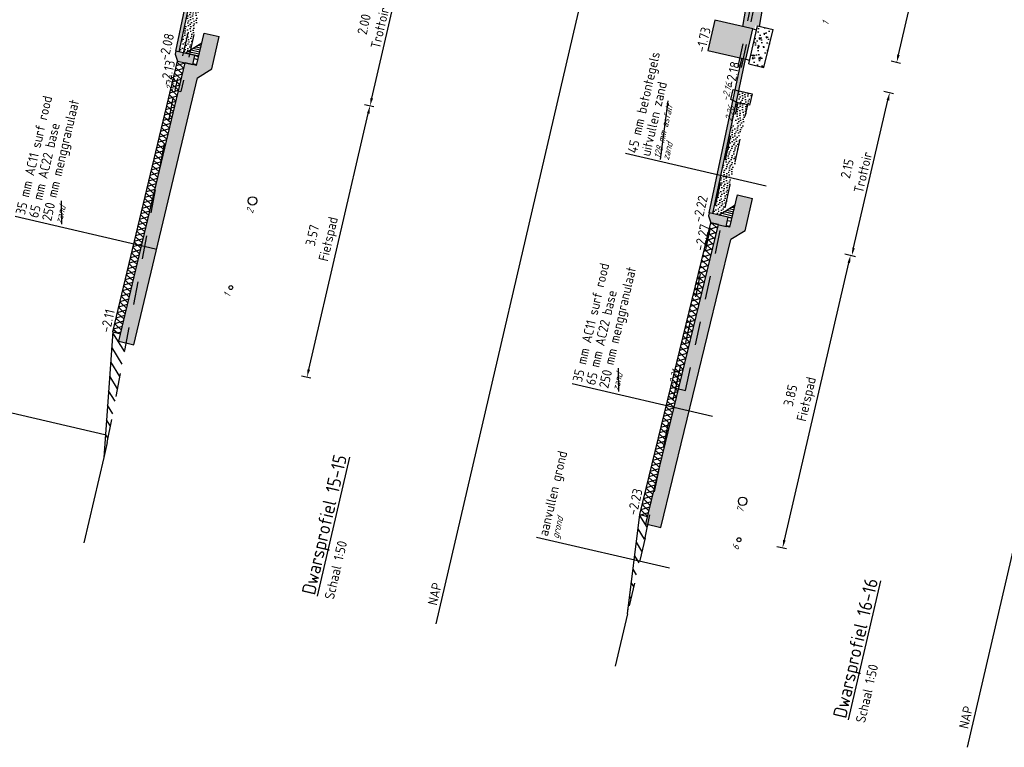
# Model space of a CAD drawing. Header units: metres. Extents: x 116958 to 118326, y 475500 to 477904.
# Tile 30 of 256: x 117853 to 117865, y 475580 to 475590. Entities that reach past the tile are written whole.
import ezdxf

# ---------------------------------------------------------------- set-up
doc = ezdxf.new("R2010")
doc.units = ezdxf.units.M
doc.header["$LTSCALE"] = 0.2
doc.linetypes.add('OPNEMEN', pattern=[3, 1.5, -1.5])
doc.layers.get('0').update_dxf_attribs({"color": 6})
for name, color, linetype in [('X-XX-DWP-ARCERING', 13, 'Continuous'), ('X-XX-DWP-ARCERING_GRIJS', 253, 'Continuous'), ('X-XX-DWP-ARCERING_RIVIERZAND', 3, 'Continuous'), ('X-XX-DWP-BEST_SITUATIE', 13, 'Continuous'), ('X-XX-DWP-MAATVOERING', 2, 'Continuous'), ('X-XX-DWP-NW_SITUATIE', 3, 'Continuous'), ('X-XX-DWP-TEKST25', 2, 'Continuous'), ('X-XX-DWP-TEKST35', 3, 'Continuous'), ('X-XX-DWP-VERW_SITUATIE', 240, 'OPNEMEN')]:
    doc.layers.add(name, color=color, linetype=linetype)
doc.styles.get("Standard").update_dxf_attribs({"font": 'isocp.shx'})
doc.dimstyles.new('dim-50', dxfattribs={"dimscale": 0.05, "dimtxt": 2.5, "dimasz": 2, "dimexe": 1, "dimexo": 1, "dimgap": 0.8, "dimtad": 1, "dimzin": 0, "dimdsep": 46, "dimtxsty": 'Standard', "dimcen": 0, "dimclrd": 1, "dimclre": 1, "dimclrt": 256, "dimazin": 0, "dimtfac": 1, "dimtmove": 1, "dimatfit": 3, "dimfxl": 1.5, "dimfxlon": 1, "dimtfill": 1, "dimtolj": 1, "dimtzin": 0, "dimlwd": -1, "dimlwe": -1, "dimarcsym": 0})

# ---------------------------------------------------------------- blocks, each defined once
blk = doc.blocks.new('*D384')
at = {"layer": 'Defpoints', "color": 0, "transparency": 16777216}
for p in [(117854.5936780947, 475589.1944984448), (117857.0652897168, 475588.620330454), (117853.7654659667, 475585.717693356)]:
    blk.add_point(p, dxfattribs=at)
at = {"layer": 'X-XX-DWP-MAATVOERING', "color": 1, "transparency": 16777216}
for p, q in [((117856.9922350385, 475588.6373014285), (117857.1139928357, 475588.609016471)), ((117856.2791868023, 475585.2364060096), (117857.0426617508, 475588.5229242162)), ((117856.183504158, 475585.1559707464), (117856.3052619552, 475585.1276857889))]:
    blk.add_line(p, q, dxfattribs=at)
for points in [[(117857.0264273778, 475588.5266955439), (117857.0588961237, 475588.5191528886), (117857.0652897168, 475588.620330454)], [(117856.2629524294, 475585.2401773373), (117856.2954211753, 475585.2326346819), (117856.2565588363, 475585.1389997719)]]:
    blk.add_solid(points, dxfattribs=at)
at = {"layer": 'X-XX-DWP-MAATVOERING', "transparency": 16777216, "insert": (117856.4445505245, 475586.9299298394), "char_height": 0.125, "attachment_point": 5, "rotation": 76.92186179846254, "bg_fill": 3, "box_fill_scale": 1.1, "bg_fill_color": 256, "bg_fill_true_color": 13158600, "bg_fill_transparency": 0}
blk.add_mtext('\\A1;3.57\\PFietspad', dxfattribs=at)
blk = doc.blocks.new('*D385')
at = {"layer": 'Defpoints', "color": 0, "transparency": 16777216}
for p in [(117854.9593051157, 475591.1661450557), (117857.5185823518, 475590.5716118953), (117854.5936780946, 475589.1944984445)]:
    blk.add_point(p, dxfattribs=at)
at = {"layer": 'X-XX-DWP-MAATVOERING', "color": 1, "transparency": 16777216}
for p, q in [((117857.4455276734, 475590.5885828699), (117857.5672854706, 475590.5602979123)), ((117857.0879176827, 475588.7177366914), (117857.4959543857, 475590.4742056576)), ((117856.9922350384, 475588.6373014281), (117857.1139928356, 475588.6090164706))]:
    blk.add_line(p, q, dxfattribs=at)
for points in [[(117857.4797200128, 475590.4779769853), (117857.5121887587, 475590.4704343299), (117857.5185823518, 475590.5716118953)], [(117857.0716833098, 475588.721508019), (117857.1041520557, 475588.7139653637), (117857.0652897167, 475588.6203304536)]]:
    blk.add_solid(points, dxfattribs=at)
at = {"layer": 'X-XX-DWP-MAATVOERING', "transparency": 16777216, "insert": (117857.0906178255, 475589.6427384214), "char_height": 0.125, "attachment_point": 5, "rotation": 76.92186179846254, "bg_fill": 3, "box_fill_scale": 1.1, "bg_fill_color": 256, "bg_fill_true_color": 13158600, "bg_fill_transparency": 0}
blk.add_mtext('\\A1;2.00\\PTrottoir', dxfattribs=at)
blk = doc.blocks.new('*D386')
at = {"layer": 'Defpoints', "color": 0, "transparency": 16777216}
for p in [(117861.4413420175, 475587.1176516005), (117863.2335820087, 475586.7013051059), (117860.5303822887, 475583.3730304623)]:
    blk.add_point(p, dxfattribs=at)
at = {"layer": 'X-XX-DWP-MAATVOERING', "color": 1, "transparency": 16777216}
for p, q in [((117862.3842127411, 475583.045039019), (117863.2109540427, 475586.6038988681)), ((117863.1605273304, 475586.7182760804), (117863.2822851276, 475586.6899911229)), ((117862.2885300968, 475582.9646037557), (117862.410287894, 475582.9363187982))]:
    blk.add_line(p, q, dxfattribs=at)
for points in [[(117863.1947196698, 475586.6076701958), (117863.2271884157, 475586.6001275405), (117863.2335820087, 475586.7013051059)], [(117862.3679783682, 475583.0488103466), (117862.4004471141, 475583.0412676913), (117862.3615847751, 475582.9476327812)]]:
    blk.add_solid(points, dxfattribs=at)
at = {"layer": 'X-XX-DWP-MAATVOERING', "transparency": 16777216, "insert": (117862.5812096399, 475584.8747336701), "char_height": 0.125, "attachment_point": 5, "rotation": 76.92186179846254, "bg_fill": 3, "box_fill_scale": 1.1, "bg_fill_color": 256, "bg_fill_true_color": 13158600, "bg_fill_transparency": 0}
blk.add_mtext('\\A1;3.85\\PFietspad', dxfattribs=at)
blk = doc.blocks.new('*D387')
at = {"layer": 'Defpoints', "color": 0, "transparency": 16777216}
for p in [(117861.8395034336, 475589.2293484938), (117863.7356434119, 475588.7888655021), (117861.4413420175, 475587.1176516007)]:
    blk.add_point(p, dxfattribs=at)
at = {"layer": 'X-XX-DWP-MAATVOERING', "color": 1, "transparency": 16777216}
for p, q in [((117863.6625887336, 475588.8058364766), (117863.7843465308, 475588.777551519)), ((117863.2724443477, 475586.7949400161), (117863.7130154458, 475588.6914592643)), ((117863.1767617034, 475586.7145047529), (117863.2985195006, 475586.6862197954))]:
    blk.add_line(p, q, dxfattribs=at)
for points in [[(117863.6967810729, 475588.695230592), (117863.7292498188, 475588.6876879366), (117863.7356434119, 475588.7888655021)], [(117863.2562099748, 475586.7987113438), (117863.2886787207, 475586.7911686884), (117863.2498163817, 475586.6975337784)]]:
    blk.add_solid(points, dxfattribs=at)
at = {"layer": 'X-XX-DWP-MAATVOERING', "transparency": 16777216, "insert": (117863.2914116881, 475587.7899668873), "char_height": 0.125, "attachment_point": 5, "rotation": 76.92186179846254, "bg_fill": 3, "box_fill_scale": 1.1, "bg_fill_color": 256, "bg_fill_true_color": 13158600, "bg_fill_transparency": 0}
blk.add_mtext('\\A1;2.15\\PTrottoir', dxfattribs=at)
blk = doc.blocks.new('*D403')
at = {"layer": 'Defpoints', "color": 0, "transparency": 16777216}
for p in [(117865.5369969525, 475611.9516264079), (117868.9331929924, 475611.1626727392), (117861.8520903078, 475589.637075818)]:
    blk.add_point(p, dxfattribs=at)
at = {"layer": 'X-XX-DWP-MAATVOERING', "color": 1, "transparency": 16777216}
for p, q in [((117868.8601383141, 475611.1796437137), (117868.9818961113, 475611.1513587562)), ((117863.8487832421, 475589.2758966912), (117868.9105650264, 475611.0652665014)), ((117863.7531005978, 475589.195461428), (117863.874858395, 475589.1671764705))]:
    blk.add_line(p, q, dxfattribs=at)
for points in [[(117868.8943306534, 475611.0690378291), (117868.9267993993, 475611.0614951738), (117868.9331929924, 475611.1626727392)], [(117863.8325488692, 475589.2796680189), (117863.8650176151, 475589.2721253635), (117863.8261552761, 475589.1784904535)]]:
    blk.add_solid(points, dxfattribs=at)
at = {"layer": 'X-XX-DWP-MAATVOERING', "transparency": 16777216, "insert": (117866.2798207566, 475600.1937780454), "char_height": 0.125, "attachment_point": 5, "rotation": 76.92186179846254, "bg_fill": 3, "box_fill_scale": 1.1, "bg_fill_color": 256, "bg_fill_true_color": 13158600, "bg_fill_transparency": 0}
blk.add_mtext('\\A1;22.57', dxfattribs=at)
blk = doc.blocks.new('SVH-KANTOPSLUITING_RIJWIELPADBAND_120X250-D')
blk.add_hatch(color=254).paths.add_polyline_path([(-0.1200000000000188, -0.25), (0, -0.25), (0, 0), (-0.04000000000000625, 0), (-0.1200000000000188, -0.05000000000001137)])
at = {"flags": 128}
blk.add_lwpolyline([(-0.1200000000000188, -0.25), (0, -0.25), (0, 0), (-0.04000000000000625, 0), (-0.1200000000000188, -0.05000000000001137)], close=True, dxfattribs=at)

msp = doc.modelspace()

# ---------------------------------------------------------------- hatches: boundary and pattern name
at = {"layer": 'X-XX-DWP-ARCERING'}
h = msp.add_hatch(color=253, dxfattribs=at)
h.dxf.hatch_style = 1
h.paths.add_polyline_path([(117854.572128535, 475589.3226999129), (117854.6161707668, 475589.3134650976), (117855.0033473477, 475591.1569102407), (117854.9593051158, 475591.1661450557)])
h = msp.add_hatch(dxfattribs=at)
h.set_pattern_fill('ZAND', color=256, scale=0.04999999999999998, angle=76.92)
h.set_pattern_definition([(153.8418617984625, (117672.1943548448, 476686.8437681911), (-0.1429776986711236, -0.01890443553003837), [0, -0.03999999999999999, 0, -0.04499999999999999, 0, -0.03499999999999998]), (153.8418617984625, (117672.1468131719, 476686.8377060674), (-0.07117124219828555, -0.05417244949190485), [0, -0.03399999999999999, 0, -0.04999999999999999, 0, -0.04399999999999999]), (153.8418617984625, (117672.099095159, 476686.8312849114), (-0.1070744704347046, -0.0365384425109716), [0, -0.03799999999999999, 0, -0.04399999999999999, 0, -0.05999999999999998])])
h.paths.add_polyline_path([(117854.6161707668, 475589.3134650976), (117854.6940169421, 475589.294384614), (117854.7581712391, 475589.334487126), (117855.1562501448, 475591.0690623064), (117855.0453973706, 475591.0948139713), (117855.0567113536, 475591.1435170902), (117855.0033473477, 475591.1569102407)])
h = msp.add_hatch(dxfattribs=at)
h.set_pattern_fill('SCHR-BETON', color=256, scale=0.04999999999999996, angle=118.67)
h.set_pattern_definition([(245.5918617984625, (117853.5547262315, 475583.6010356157), (-0.1698560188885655, -0.03176297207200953), [0.01799999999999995, -0.1979999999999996]), (190.5918617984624, (117853.5547262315, 475583.6010356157), (0.0805972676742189, -0.1649322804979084), [0.0144, -0.1583999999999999]), (296.0428617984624, (117853.5405715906, 475583.598388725), (-0.08925987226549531, -0.1966945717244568), [0.01529767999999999, -0.1682743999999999]), (241.7760617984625, (117853.567627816, 475583.5548019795), (-0.2573893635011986, -0.03058303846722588), [0.02699999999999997, -0.2969999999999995]), (292.2274617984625, (117853.5461787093, 475583.5522534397), (-0.1532264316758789, -0.2854780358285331), [0.02294647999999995, -0.2524111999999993]), (186.7758617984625, (117853.567627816, 475583.5548019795), (-0.1532263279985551, -0.2854780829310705), [0.02159999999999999, -0.2375999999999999]), (216.5918617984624, (117853.5412856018, 475583.5599095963), (-0.1639584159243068, 0.05456731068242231), [0.01799999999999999, -0.1979999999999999]), (161.5918617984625, (117853.5412856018, 475583.5599095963), (-0.009468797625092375, -0.1833273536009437), [0.0144, -0.1584]), (267.0432617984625, (117853.5276224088, 475583.5644568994), (-0.1734269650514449, -0.1287601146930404), [0.01529767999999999, -0.1682743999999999]), (233.0918617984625, (117853.5547262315, 475583.6010356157), (0.01866331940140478, -0.07773887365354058), [0, -0.15648, 0, -0.1608, 0, -0.159]), (203.0918617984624, (117853.5547262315, 475583.6010356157), (-0.03537062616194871, -0.1081455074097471), [0, -0.09167999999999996, 0, -0.1528799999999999, 0, -0.06059999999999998]), (163.0918617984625, (117853.6062767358, 475583.6154208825), (-0.1248715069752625, -0.02921761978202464), [0, -0.05999999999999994, 0, -0.1871999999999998, 0, -0.2483999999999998]), (153.0918617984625, (117853.6293935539, 475583.6218716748), (-0.1283565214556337, -0.06076121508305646), [0, -0.07799999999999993, 0, -0.1243199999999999, 0, -0.1763999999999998])])
h.paths.add_polyline_path([(117854.6912072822, 475589.1722129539), (117854.8381172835, 475589.1383394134), (117854.9344030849, 475589.5528193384), (117855.1292155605, 475589.5075634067), (117855.0329297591, 475589.0930834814), (117854.8514490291, 475588.9811114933), (117854.0351874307, 475585.5506447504), (117853.8395713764, 475585.5972425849)])
h = msp.add_hatch(dxfattribs=at)
h.set_pattern_fill('STELSPECIE', color=256, scale=0.01999999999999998, angle=76.92186179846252)
h.set_pattern_definition([(166.9218617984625, (117822.559213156, 475634.242470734), (-0.006033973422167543, -0.02597434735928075), [])])
h.paths.add_polyline_path([(117854.6948570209, 475589.2950300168), (117854.9049168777, 475589.4258919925), (117854.865317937, 475589.2554310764), (117854.7971335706, 475589.2712706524)])
h = msp.add_hatch(dxfattribs=at)
h.set_pattern_fill('STELSPECIE', color=256, scale=0.04999999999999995, angle=118.6716718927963)
h.set_pattern_definition([(166.9218617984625, (117588.6575045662, 475067.6017036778), (-0.01508493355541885, -0.06493586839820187), [])])
h.paths.add_polyline_path([(117854.8161753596, 475589.2660065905), (117854.7894690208, 475589.149640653), (117854.8381169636, 475589.1383394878), (117854.8648784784, 475589.2546926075)])
h = msp.add_hatch(color=253, dxfattribs=at)
h.dxf.hatch_style = 1
h.paths.add_polyline_path([(117861.4197769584, 475587.2458566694), (117861.4636185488, 475587.2356720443), (117861.883345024, 475589.2191638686), (117861.8395034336, 475589.2293484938)])
h = msp.add_hatch(dxfattribs=at)
h.set_pattern_fill('ZAND', color=256, scale=0.04999999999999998, angle=76.92)
h.set_pattern_definition([(153.8418617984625, (117679.0418181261, 476684.7659715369), (-0.1429776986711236, -0.01890443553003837), [0, -0.03999999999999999, 0, -0.04499999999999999, 0, -0.03499999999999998]), (153.8418617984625, (117678.9942764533, 476684.7599094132), (-0.07117124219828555, -0.05417244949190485), [0, -0.03399999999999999, 0, -0.04999999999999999, 0, -0.04399999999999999]), (153.8418617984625, (117678.9465584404, 476684.7534882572), (-0.1070744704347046, -0.0365384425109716), [0, -0.03799999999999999, 0, -0.04399999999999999, 0, -0.05999999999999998])])
h.paths.add_polyline_path([(117861.463608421, 475587.2356743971), (117861.541680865, 475587.2175377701), (117861.6151988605, 475587.2634934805), (117861.9135719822, 475588.6312397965), (117861.9363253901, 475588.6260584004), (117861.9695840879, 475588.7715360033), (117861.7972427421, 475588.8116796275)])
h = msp.add_hatch(dxfattribs=at)
h.set_pattern_fill('SCHR-BETON', color=256, scale=0.04999999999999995, angle=118.67)
h.set_pattern_definition([(245.5918617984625, (117860.4234132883, 475581.703072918), (-0.1698560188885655, -0.03176297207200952), [0.01799999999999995, -0.1979999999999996]), (190.5918617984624, (117860.4234132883, 475581.703072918), (0.0805972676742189, -0.1649322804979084), [0.01439999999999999, -0.1583999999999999]), (296.0428617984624, (117860.4092586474, 475581.7004260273), (-0.08925987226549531, -0.1966945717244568), [0.01529767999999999, -0.1682743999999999]), (241.7760617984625, (117860.4363148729, 475581.6568392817), (-0.2573893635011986, -0.03058303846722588), [0.02699999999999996, -0.2969999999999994]), (292.2274617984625, (117860.4148657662, 475581.654290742), (-0.1532264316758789, -0.2854780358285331), [0.02294647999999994, -0.2524111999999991]), (186.7758617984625, (117860.4363148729, 475581.6568392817), (-0.1532263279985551, -0.2854780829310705), [0.02159999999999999, -0.2375999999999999]), (216.5918617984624, (117860.4099726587, 475581.6619468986), (-0.1639584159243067, 0.05456731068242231), [0.01799999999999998, -0.1979999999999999]), (161.5918617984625, (117860.4099726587, 475581.6619468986), (-0.009468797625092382, -0.1833273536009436), [0.0144, -0.1584]), (267.0432617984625, (117860.3963094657, 475581.6664942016), (-0.1734269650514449, -0.1287601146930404), [0.01529767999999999, -0.1682743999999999]), (233.0918617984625, (117860.4234132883, 475581.703072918), (0.01866331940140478, -0.07773887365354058), [0, -0.15648, 0, -0.1608, 0, -0.159]), (203.0918617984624, (117860.4234132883, 475581.703072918), (-0.03537062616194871, -0.1081455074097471), [0, -0.09167999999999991, 0, -0.1528799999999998, 0, -0.06059999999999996]), (163.0918617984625, (117860.4749637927, 475581.7174581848), (-0.1248715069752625, -0.02921761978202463), [0, -0.05999999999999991, 0, -0.1871999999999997, 0, -0.2483999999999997]), (153.0918617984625, (117860.4980806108, 475581.7239089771), (-0.1283565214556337, -0.06076121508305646), [0, -0.0779999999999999, 0, -0.1243199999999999, 0, -0.1763999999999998])])
h.paths.add_polyline_path([(117861.5388389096, 475587.0953734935), (117861.6857122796, 475587.0611958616), (117861.781998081, 475587.4756757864), (117861.9768794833, 475587.4307165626), (117861.8805936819, 475587.0162366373), (117861.6980536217, 475586.9037426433), (117860.7989777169, 475583.2079715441), (117860.604154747, 475583.2532299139)])
h = msp.add_hatch(dxfattribs=at)
h.set_pattern_fill('STELSPECIE', color=256, scale=0.01999999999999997, angle=76.92186179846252)
h.set_pattern_definition([(166.9218617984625, (117829.4068770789, 475632.16562389), (-0.006033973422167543, -0.02597434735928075), [])])
h.paths.add_polyline_path([(117861.5425209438, 475587.2181831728), (117861.7525808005, 475587.3490451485), (117861.7129818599, 475587.1785842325), (117861.6447974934, 475587.1944238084)])
h = msp.add_hatch(dxfattribs=at)
h.set_pattern_fill('STELSPECIE', color=256, scale=0.04999999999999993, angle=118.6716718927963)
h.set_pattern_definition([(166.9218617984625, (117595.505168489, 475065.5248568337), (-0.01508493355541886, -0.06493586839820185), [])])
h.paths.add_polyline_path([(117861.6632804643, 475587.1892895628), (117861.6361820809, 475587.0723892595), (117861.685643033, 475587.0608992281), (117861.7127965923, 475587.1777867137)])
at = {"layer": 'X-XX-DWP-ARCERING_GRIJS'}
h = msp.add_hatch(dxfattribs=at)
h.set_pattern_fill('ASFALT', color=256, scale=0.04999999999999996)
h.set_pattern_definition([(136.9218617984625, (117635.3162089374, 476700.368460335), (-0.04268719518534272, -0.04565143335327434), []), (196.9218617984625, (117635.3162089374, 476700.368460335), (0.01819170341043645, -0.05979391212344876), [])])
h.paths.add_polyline_path([(117854.5936780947, 475589.1944984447), (117853.7654659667, 475585.7176933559), (117853.8627440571, 475585.6945206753), (117854.6912072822, 475589.1722129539)])
h = msp.add_hatch(dxfattribs=at)
h.set_pattern_fill('ASFALT', color=256, scale=0.04999999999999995)
h.set_pattern_definition([(136.9218617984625, (117642.1848959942, 476698.4704976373), (-0.04268719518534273, -0.04565143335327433), []), (196.9218617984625, (117642.1848959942, 476698.4704976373), (0.01819170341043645, -0.05979391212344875), [])])
h.paths.add_polyline_path([(117861.4413420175, 475587.1176516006), (117860.5303822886, 475583.3730304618), (117860.627787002, 475583.3504028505), (117861.5388389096, 475587.0953734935)])

# ---------------------------------------------------------------- linework, layer by layer
at = {"layer": 'Defpoints'}
for p, q in [((117857.9150224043, 475581.9697948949), (117865.3822511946, 475614.1138533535)), ((117864.7334590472, 475580.3858372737), (117871.5050240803, 475609.5352832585))]:
    msp.add_line(p, q, dxfattribs=at)
at = {"layer": 'X-XX-DWP-BEST_SITUATIE'}
for p, q in [((117853.6927307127, 475584.2997635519), (117853.6473197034, 475584.1042835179)), ((117853.6473197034, 475584.1042835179), (117853.3930513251, 475583.0097385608)), ((117860.3682488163, 475582.1005868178), (117860.2114879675, 475581.4257809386))]:
    msp.add_line(p, q, dxfattribs=at)
for centre, radius in [((117855.5573097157, 475587.3986556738), 0.05499999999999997), ((117855.2787042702, 475586.2871590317), 0.02512999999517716), ((117861.8480721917, 475583.5432276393), 0.05499999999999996), ((117861.8009134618, 475583.0501083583), 0.02512999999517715)]:
    msp.add_circle(centre, radius, dxfattribs=at)
at = {"layer": 'X-XX-DWP-NW_SITUATIE'}
for p, q in [((117861.8520903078, 475589.6370758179), (117865.5369969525, 475611.9516264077)), ((117854.572128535, 475589.3226999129), (117854.9593051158, 475591.1661450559)), ((117854.6161707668, 475589.3134650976), (117855.0033473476, 475591.1569102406)), ((117854.8381172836, 475589.1383394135), (117854.9344030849, 475589.5528193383)), ((117854.9344030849, 475589.5528193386), (117855.1292155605, 475589.5075634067)), ((117855.0329297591, 475589.0930834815), (117855.1292155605, 475589.5075634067)), ((117854.6940169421, 475589.2943846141), (117854.9050056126, 475589.4262725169)), ((117854.8159208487, 475589.2660657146), (117854.8651329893, 475589.2546334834)), ((117854.5936780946, 475589.1944984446), (117854.6911695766, 475589.1722215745)), ((117854.8381172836, 475589.1383394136), (117854.6911557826, 475589.1721616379)), ((117861.4197769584, 475587.2458566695), (117861.8395034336, 475589.2293484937)), ((117861.4636185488, 475587.2356720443), (117861.8833450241, 475589.2191638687)), ((117861.6856433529, 475587.0608991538), (117861.7820670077, 475587.4759724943)), ((117861.7820670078, 475587.4759724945), (117861.9768794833, 475587.4307165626)), ((117861.8805936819, 475587.0162366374), (117861.9768794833, 475587.4307165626)), ((117861.541680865, 475587.2175377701), (117861.7526695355, 475587.3494256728)), ((117860.5303822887, 475583.3730304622), (117861.4413420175, 475587.1176516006)), ((117861.5388389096, 475587.0953734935), (117861.4413420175, 475587.1176516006)), ((117861.6633080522, 475587.1892831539), (117861.7125201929, 475587.1778509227)), ((117860.604154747, 475583.2532299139), (117861.5388389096, 475587.0953734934)), ((117861.6856433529, 475587.0608991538), (117861.636154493, 475587.0723956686)), ((117861.8805936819, 475587.0162366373), (117861.6980536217, 475586.9037426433)), ((117860.7989777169, 475583.2079715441), (117861.6980536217, 475586.9037426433)), ((117853.7654659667, 475585.7176933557), (117853.8627440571, 475585.6945206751)), ((117860.5303822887, 475583.3730304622), (117860.6277937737, 475583.3504012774)), ((117860.6041547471, 475583.2532299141), (117860.7989777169, 475583.2079715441))]:
    msp.add_line(p, q, dxfattribs=at)
at = {"layer": 'X-XX-DWP-NW_SITUATIE', "flags": 128}
for points in [[(117853.7654659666, 475585.7176933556), (117854.5936780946, 475589.1944984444)], [(117853.8395713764, 475585.5972425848), (117854.6911695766, 475589.1722215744)], [(117853.8395713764, 475585.5972425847), (117854.0351874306, 475585.5506447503), (117854.8512948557, 475588.9811473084), (117855.0329297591, 475589.0930834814)], [(117853.7654659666, 475585.7176933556), (117853.6473197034, 475584.1042835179)], [(117860.3682488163, 475582.1005868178), (117860.5303822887, 475583.3730304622)]]:
    msp.add_lwpolyline(points, dxfattribs=at)
at = {"layer": 'X-XX-DWP-TEKST25', "color": 1}
for p, q in [((117860.7939320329, 475587.9323913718), (117860.8940962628, 475588.6838154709)), ((117853.1075570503, 475587.1013088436), (117853.1026465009, 475587.4004192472)), ((117860.257749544, 475584.954183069), (117860.2528389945, 475585.2532934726)), ((117853.6603459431, 475584.3981341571), (117851.9501125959, 475584.7956265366))]:
    msp.add_line(p, q, dxfattribs=at)
at = {"layer": 'X-XX-DWP-VERW_SITUATIE'}
for p, q in [((117855.3974584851, 475592.4777464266), (117854.5585847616, 475588.8224672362)), ((117862.0941994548, 475590.5908929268), (117861.7260340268, 475588.8293039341)), ((117862.1380430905, 475590.5807078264), (117861.7696619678, 475588.8180867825)), ((117853.6927307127, 475584.2997635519), (117854.5585847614, 475588.8224672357)), ((117854.5585847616, 475588.8224672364), (117854.6365100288, 475588.8043647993)), ((117860.989527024, 475584.9959585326), (117861.7888117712, 475588.6598903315)), ((117860.5949437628, 475583.076436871), (117860.989527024, 475584.9959585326)), ((117860.9895270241, 475584.9959585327), (117861.1142183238, 475584.9669921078))]:
    msp.add_line(p, q, dxfattribs=at)
msp.add_lwpolyline([(117861.6968588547, 475588.7013528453), (117861.7257996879, 475588.8282762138), (117861.9696075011, 475588.7716384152), (117861.9363488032, 475588.6261608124), (117861.7888117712, 475588.6598903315)], close=True, dxfattribs=at)

# ---------------------------------------------------------------- texts
at = {"layer": 'Defpoints'}
for p in [(117857.9235235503, 475582.1997230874), (117864.7419601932, 475580.6157654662)]:
    msp.add_text('NAP', height=0.1249999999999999, rotation=76.92186179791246, dxfattribs=at).set_placement(p)
at = {"layer": 'X-XX-DWP-BEST_SITUATIE', "oblique": 20}
for s, height, p in [('1', 0.08999999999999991, (117862.9481734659, 475589.6479339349)), ('2', 0.08999999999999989, (117855.5612776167, 475587.2313545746)), ('1', 0.08999999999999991, (117855.2688088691, 475586.1558828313)), ('7', 0.08999999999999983, (117861.855738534, 475583.3903959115)), ('6', 0.08999999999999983, (117861.7950288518, 475582.9109102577))]:
    msp.add_text(s, height=height, rotation=76.92186179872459, dxfattribs=at).set_placement(p)
at = {"layer": 'X-XX-DWP-TEKST25'}
for s, height, rotation, p in [('-1.73', 0.1249999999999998, 76.92186179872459, (117861.3677759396, 475589.2971810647)), ('-2.08', 0.1249999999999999, 76.92186179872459, (117854.4748285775, 475589.19480153)), ('45 mm betontegels', 0.1249999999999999, 76.91561763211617, (117860.489416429, 475588.0031542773)), ('-2.13', 0.1249999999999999, 76.92186179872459, (117854.4942018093, 475588.8742645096)), ('-2.18', 0.1249999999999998, 76.92186179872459, (117861.7432908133, 475588.8526135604)), ('uitvullen zand', 0.1249999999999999, 76.91561763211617, (117860.6582831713, 475587.9639256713)), ('35 mm AC11 surf rood', 0.1249999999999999, 76.91561763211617, (117852.6341747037, 475587.211300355)), ('250 mm menggranulaat', 0.1249999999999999, 76.91561763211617, (117852.9719081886, 475587.1328431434)), ('65 mm AC22 base', 0.1249999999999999, 76.91561763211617, (117852.8030414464, 475587.1720717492)), ('-2.22', 0.1249999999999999, 76.92186179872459, (117861.32669529, 475587.1171282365)), ('-2.27', 0.1249999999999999, 76.92186179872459, (117861.3488255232, 475586.7504091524)), ('35 mm AC11 surf rood', 0.1249999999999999, 76.91561763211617, (117859.7843671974, 475585.0641745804)), ('65 mm AC22 base', 0.1249999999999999, 76.91561763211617, (117859.9532339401, 475585.0249459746)), ('-2.11', 0.1249999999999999, 76.92186179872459, (117853.7238944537, 475585.7001370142)), ('aanvullen grond', 0.125, 76.91561763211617, (117859.3472371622, 475583.0878942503)), ('-2.23', 0.1249999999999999, 76.92186179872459, (117860.4888107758, 475583.3554741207))]:
    msp.add_text(s, height=height, rotation=rotation, dxfattribs=at).set_placement(p)
at = {"layer": 'X-XX-DWP-TEKST25', "color": 1, "oblique": 20}
for s, height, p in [('128 mm asfalt', 0.08999999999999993, (117860.793932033, 475587.9323913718)), ('zand', 0.08999999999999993, (117860.9001994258, 475587.914700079)), ('zand', 0.08999999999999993, (117853.1075570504, 475587.1013088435)), ('zand', 0.08999999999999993, (117860.257749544, 475584.9541830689)), ('grond', 0.08999999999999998, (117859.4828860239, 475583.0563599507))]:
    msp.add_text(s, height=height, rotation=76.91561763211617, dxfattribs=at).set_placement(p)
at = {"layer": 'X-XX-DWP-TEKST25', "color": 2}
for p in [(117856.6000381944, 475582.2752724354), (117863.4184748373, 475580.6913148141)]:
    msp.add_text('Schaal 1:50', height=0.1249999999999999, rotation=76.92186179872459, dxfattribs=at).set_placement(p)
at = {"layer": 'X-XX-DWP-TEKST35'}
for s, p in [('%%UDwarsprofiel 15-15', (117856.3565226, 475582.3318423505)), ('%%UDwarsprofiel 16-16', (117863.1749592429, 475580.7478847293))]:
    msp.add_text(s, height=0.1749999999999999, rotation=76.92186179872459, dxfattribs=at).set_placement(p)
at = {"layer": 'X-XX-DWP-VERW_SITUATIE', "oblique": 20}
for s, height, p in [('-2.18', 0.08999999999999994, (117854.5173327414, 475588.7463613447)), ('-2.16', 0.08999999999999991, (117861.6634104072, 475588.6711495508)), ('-2.26', 0.08999999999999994, (117861.6931151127, 475588.362393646)), ('-2.31', 0.08999999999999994, (117860.9765204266, 475584.9814638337))]:
    msp.add_text(s, height=height, rotation=76.92186179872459, dxfattribs=at).set_placement(p)

# ---------------------------------------------------------------- next in the draw order: dimensions: what is measured, and where the dimension line sits
at = {"layer": 'X-XX-DWP-MAATVOERING'}
for base, p1, p2, picture, middle in [((117857.0652897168, 475588.620330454), (117853.7654659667, 475585.717693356), (117854.5936780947, 475589.1944984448), '*D384', (117856.4445505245, 475586.9299298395)), ((117863.2335820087, 475586.7013051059), (117860.5303822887, 475583.3730304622), (117861.4413420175, 475587.1176516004), '*D386', (117862.5812096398, 475584.8747336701))]:
    dim = msp.add_linear_dim(base=base, p1=p1, p2=p2, angle=76.92186179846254, text='<>\\PFietspad', dimstyle='dim-50', dxfattribs=at)
    dim.commit()
    dim.dimension.update_dxf_attribs({"geometry": picture, "text_midpoint": middle})

# ---------------------------------------------------------------- next in the draw order: hatches: boundary and pattern name
at = {"layer": 'X-XX-DWP-ARCERING'}
h = msp.add_hatch(dxfattribs=at)
h.set_pattern_fill('AANVULLEN', color=256, scale=0.04999999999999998)
h.set_pattern_definition([(121.9218617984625, (117637.1751401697, 476712.6678511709), (-0.09336469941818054, -0.05816384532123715), [])])
h.paths.add_polyline_path([(117853.7654659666, 475585.7176933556), (117853.6473197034, 475584.104283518), (117853.6927307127, 475584.2997635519), (117853.9373794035, 475585.5739436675), (117853.8399746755, 475585.5977217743), (117853.8629043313, 475585.6950579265)])
h = msp.add_hatch(dxfattribs=at)
h.set_pattern_fill('AANVULLEN', color=256, scale=0.04999999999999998)
h.set_pattern_definition([(121.9218617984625, (117643.9400564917, 476710.3231882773), (-0.09336469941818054, -0.05816384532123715), [])])
h.paths.add_polyline_path([(117860.5303822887, 475583.3730304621), (117860.3682488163, 475582.100586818), (117860.5949437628, 475583.076436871), (117860.6296155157, 475583.2451038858), (117860.6048909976, 475583.2530588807), (117860.6278206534, 475583.3503950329)])

# ---------------------------------------------------------------- next in the draw order: linework, layer by layer
at = {"layer": 'X-XX-DWP-TEKST25', "color": 1}
for p, q in [((117854.3114583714, 475586.780399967), (117852.5085299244, 475587.1994365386)), ((117861.4616508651, 475584.6332741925), (117859.6587224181, 475585.052310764)), ((117860.910980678, 475582.6833804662), (117859.2007473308, 475583.0808728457))]:
    msp.add_line(p, q, dxfattribs=at)
at = {"layer": 'X-XX-DWP-VERW_SITUATIE'}
msp.add_line((117860.5949437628, 475583.076436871), (117860.3682488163, 475582.1005868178), dxfattribs=at)

# ---------------------------------------------------------------- next in the draw order: texts
at = {"layer": 'X-XX-DWP-TEKST25'}
msp.add_text('250 mm menggranulaat', height=0.1249999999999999, rotation=76.91561763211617, dxfattribs=at).set_placement((117860.1221006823, 475584.9857173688))

# ---------------------------------------------------------------- next in the draw order: dimensions: what is measured, and where the dimension line sits
at = {"layer": 'X-XX-DWP-MAATVOERING'}
for base, p1, p2, picture, middle in [((117857.5185823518, 475590.5716118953), (117854.5936780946, 475589.1944984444), (117854.9593051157, 475591.1661450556), '*D385', (117857.0906178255, 475589.6427384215)), ((117863.7356434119, 475588.7888655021), (117861.4413420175, 475587.1176516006), (117861.8395034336, 475589.2293484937), '*D387', (117863.2914116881, 475587.7899668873))]:
    dim = msp.add_linear_dim(base=base, p1=p1, p2=p2, angle=76.92186179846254, text='<>\\PTrottoir', dimstyle='dim-50', dxfattribs=at)
    dim.commit()
    dim.dimension.update_dxf_attribs({"geometry": picture, "text_midpoint": middle})

# ---------------------------------------------------------------- next in the draw order: linework, layer by layer
at = {"layer": 'X-XX-DWP-TEKST25', "color": 1}
msp.add_line((117862.1486312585, 475587.58691153), (117860.3452321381, 475588.0060574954), dxfattribs=at)
at = {"layer": 'X-XX-DWP-VERW_SITUATIE'}
for p, q in [((117855.4754314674, 475592.4598519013), (117854.6365100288, 475588.8043647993)), ((117861.1142183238, 475584.9669921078), (117861.9135986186, 475588.6313618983))]:
    msp.add_line(p, q, dxfattribs=at)

# ---------------------------------------------------------------- next in the draw order: block references
at = {"layer": 'X-XX-DWP-NW_SITUATIE', "rotation": 76.92186180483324}
for p in [(117854.572128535, 475589.322699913), (117861.4197924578, 475587.2458530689)]:
    msp.add_blockref('SVH-KANTOPSLUITING_RIJWIELPADBAND_120X250-D', p, dxfattribs=at)

# ---------------------------------------------------------------- next in the draw order: dimensions: what is measured, and where the dimension line sits
at = {"layer": 'X-XX-DWP-MAATVOERING'}
dim = msp.add_linear_dim(base=(117868.9331929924, 475611.1626727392), p1=(117861.8520903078, 475589.6370758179), p2=(117865.5369969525, 475611.9516264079), angle=76.92186179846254, dimstyle='dim-50', dxfattribs=at)
dim.commit()
dim.dimension.update_dxf_attribs({"geometry": '*D403', "text_midpoint": (117866.2798207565, 475600.1937780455)})

# ---------------------------------------------------------------- next in the draw order: hatches: boundary and pattern name
at = {"layer": 'X-XX-DWP-ARCERING'}
h = msp.add_hatch(color=253, dxfattribs=at)
h.dxf.hatch_style = 1
h.paths.add_polyline_path([(117861.401312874, 475589.3311423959), (117861.4918247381, 475589.7207673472), (117861.9788559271, 475589.6076275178), (117861.888344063, 475589.2180025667)])
h = msp.add_hatch(dxfattribs=at)
h.set_pattern_fill('SCHR-BETON', color=256, scale=0.05, angle=201.8)
h.set_pattern_definition([(328.7218617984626, (117861.7423518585, 475587.6034917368), (0.01121724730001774, -0.1724358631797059), [0.018, -0.198]), (273.7218617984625, (117861.7423518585, 475587.6034917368), (0.1733888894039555, 0.060289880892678), [0.0144, -0.1584]), (19.17286179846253, (117861.7432866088, 475587.5891221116), (0.1846053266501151, -0.1121470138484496), [0.01529768, -0.1682744]), (324.9060617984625, (117861.7897967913, 475587.6107703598), (-0.0004246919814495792, -0.2591995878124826), [0.027, -0.297]), (15.35746179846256, (117861.7897613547, 475587.5891704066), (0.2650998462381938, -0.1862743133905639), [0.02294648, -0.2524112]), (269.9058617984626, (117861.7897967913, 475587.6107703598), (0.2650999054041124, -0.1862742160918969), [0.02159999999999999, -0.2375999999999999]), (299.7218617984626, (117861.7815748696, 475587.5852282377), (-0.07378773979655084, -0.1562540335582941), [0.01799999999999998, -0.1979999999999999]), (244.7218617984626, (117861.7815748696, 475587.5852282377), (0.1808784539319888, -0.03132988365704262), [0.0144, -0.1584]), (350.1732617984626, (117861.7754258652, 475587.5722070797), (0.1070908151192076, -0.1875836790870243), [0.01529768, -0.1682744]), (316.2218617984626, (117861.7423518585, 475587.6034917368), (0.07941316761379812, 0.009230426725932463), [0, -0.15648, 0, -0.1608, 0, -0.159]), (286.2218617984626, (117861.7423518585, 475587.6034917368), (0.1031381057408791, -0.04805271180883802), [0, -0.09167999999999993, 0, -0.1528799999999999, 0, -0.06059999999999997]), (246.2218617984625, (117861.7342361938, 475587.6563928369), (0.01407108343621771, -0.1274698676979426), [0, -0.06, 0, -0.1872, 0, -0.2484]), (236.2218617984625, (117861.7305968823, 475587.6801153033), (0.04497133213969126, -0.134703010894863), [0, -0.07800000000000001, 0, -0.12432, 0, -0.1764])])
h.paths.add_polyline_path([(117861.9255956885, 475589.1580174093), (117862.1196235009, 475589.112943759), (117862.2408805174, 475589.5980892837), (117862.0387355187, 475589.6450485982)])
at = {"layer": 'X-XX-DWP-ARCERING_RIVIERZAND'}
h = msp.add_hatch(dxfattribs=at)
h.set_pattern_fill('AGW-GROND_ZAND_DRAINZAND-SO', color=256, scale=0.05, pattern_type=2)
h.set_pattern_definition([(121.9218617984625, (117462.5410557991, 476446.0090507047), (-0.05389689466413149, -0.03357640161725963), [0, -0.0635])])
edge = h.paths.add_edge_path()
edge.add_line((117865.7683244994, 475612.0635563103), (117865.8675772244, 475612.490807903))
edge.add_line((117865.8675772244, 475612.490807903), (117865.6727647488, 475612.536063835))
edge.add_line((117865.6727647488, 475612.536063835), (117865.5369969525, 475611.9516264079))
edge.add_line((117865.5369969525, 475611.9516264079), (117861.8520903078, 475589.637075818))
edge.add_line((117861.8520903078, 475589.637075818), (117861.9981996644, 475589.6031338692))
edge.add_line((117861.9981996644, 475589.6031338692), (117862.0095136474, 475589.6518369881))
edge.add_line((117862.0095136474, 475589.6518369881), (117862.0652343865, 475589.6388927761))
edge.add_line((117862.0652343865, 475589.6388927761), (117862.9930957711, 475595.2577080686))
edge.add_arc((117863.5285723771, 475595.5722010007), 0.620999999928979, 130.8198890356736, 210.426314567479, ccw=False)
edge.add_line((117863.1226350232, 475596.0421540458), (117865.7683244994, 475612.0635563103))

# ---------------------------------------------------------------- next in the draw order: linework, layer by layer
at = {"layer": 'X-XX-DWP-NW_SITUATIE'}
for p, q in [((117862.0652343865, 475589.6388927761), (117862.993095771, 475595.2577080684)), ((117861.9255956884, 475589.1580174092), (117862.0387355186, 475589.645048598)), ((117862.0387355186, 475589.645048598), (117862.2408805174, 475589.5980892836)), ((117861.9788559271, 475589.6076275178), (117862.0274215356, 475589.5963454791)), ((117862.1196235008, 475589.1129437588), (117862.2408805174, 475589.5980892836)), ((117861.888344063, 475589.2180025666), (117861.9369096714, 475589.2067205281)), ((117861.9255956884, 475589.1580174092), (117862.1196235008, 475589.1129437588))]:
    msp.add_line(p, q, dxfattribs=at)
msp.add_lwpolyline([(117861.4918247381, 475589.720767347), (117861.4013128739, 475589.3311423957), (117861.8883440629, 475589.2180025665), (117861.978855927, 475589.6076275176)], close=True, dxfattribs=at)

doc.saveas('drawing.dxf')
